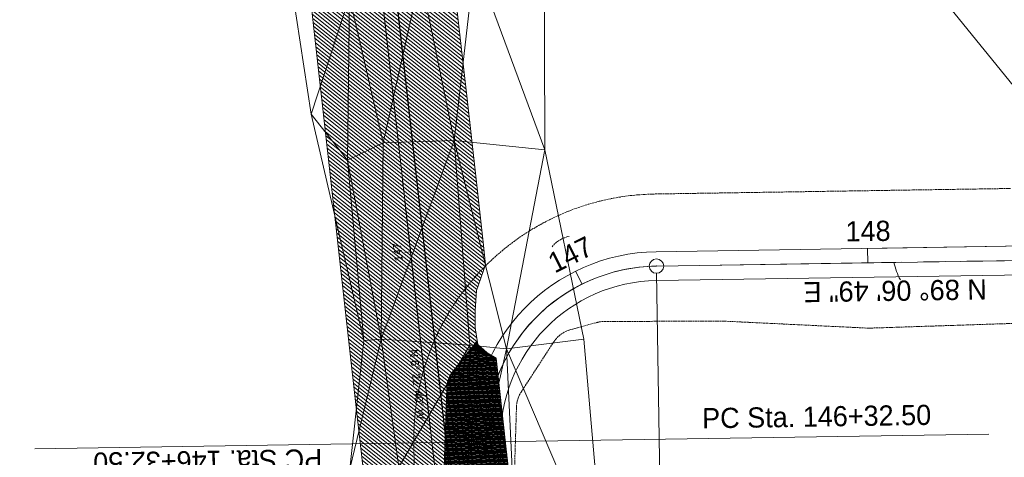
# Model space of a CAD drawing. Extents: x 2399984 to 2508823, y 556481 to 592637.
# Tile 115 of 158: x 2437469 to 2437810, y 564642 to 564794. Entities that reach past the tile are written whole.
import ezdxf
from ezdxf.enums import TextEntityAlignment as Align

# ---------------------------------------------------------------- set-up
doc = ezdxf.new("R2010")
doc.units = 0
doc.header["$MEASUREMENT"] = 0
for name, pattern in [('cl20', [100, 5, -5, 80, -5, 5]), ('cl50', [100, 7.5, -7.5, 70, -7.5, 7.5]), ('constlimit', [0.85, 0.65, -0.1, -0.1]), ('stream', [1.4, 0.7, -0.1, 0.1, -0.1, 0.1, -0.1, 0.1, -0.1])]:
    doc.linetypes.add(name, pattern=pattern)
for name, color, linetype, lineweight in [('DT_X_Triangles', 91, 'Continuous', 0), ('EV_Ecological_Wetlands', 151, 'stream', 13), ('GE_P_CL_20', 7, 'cl20', 13), ('GE_P_CL_50', 7, 'cl50', 13), ('PV_P_Bikeway', 193, 'Continuous', 13), ('RW_P_Const_Limits', 120, 'constlimit', 0), ('RW_X_CL_20', 6, 'cl20', 0), ('SC_Scratch10', 7, 'Continuous', 0)]:
    doc.layers.add(name, color=color, linetype=linetype, lineweight=lineweight)
doc.layers.add('GK_Visualization', color=30, linetype='Continuous', lineweight=13, plot=False)
doc.layers.add('SC_Scratch2', color=7, linetype='Continuous', lineweight=0, plot=False)
doc.styles.add('Style-font30', font='font30.shx')
doc.styles.add('Style-font31', font='font31.shx')

# ---------------------------------------------------------------- blocks, each defined once
blk = doc.blocks.new('X_190')
at = {"layer": 'GK_Visualization', "color": 1, "linetype": 'Continuous', "lineweight": 0}
for p, q in [((-0.07, -0.07), (0.07, 0.07)), ((-0.07, 0.07), (0.07, -0.07))]:
    blk.add_line(p, q, dxfattribs=at)
blk = doc.blocks.new('SURVPN-CROSS_132')
at = {"layer": 'GK_Visualization', "color": 30, "linetype": 'Continuous', "lineweight": 0}
for p, q in [((0.07, 0), (-0.07, 0)), ((0, 0.07), (0, -0.07))]:
    blk.add_line(p, q, dxfattribs=at)
blk = doc.blocks.new('SURVPN-CROSS_133')
at = {"layer": 'GK_Visualization', "color": 30, "linetype": 'Continuous', "lineweight": 0}
for p, q in [((0.07, 0), (-0.07, 0)), ((0, 0.07), (0, -0.07))]:
    blk.add_line(p, q, dxfattribs=at)
blk = doc.blocks.new('SURVPN-CROSS_134')
at = {"layer": 'GK_Visualization', "color": 30, "linetype": 'Continuous', "lineweight": 0}
for p, q in [((0.07, 0), (-0.07, 0)), ((0, 0.07), (0, -0.07))]:
    blk.add_line(p, q, dxfattribs=at)
blk = doc.blocks.new('SURVPN-CROSS_135')
at = {"layer": 'GK_Visualization', "color": 30, "linetype": 'Continuous', "lineweight": 0}
for p, q in [((0.07, 0), (-0.07, 0)), ((0, 0.07), (0, -0.07))]:
    blk.add_line(p, q, dxfattribs=at)
blk = doc.blocks.new('X_191')
at = {"layer": 'GK_Visualization', "color": 1, "linetype": 'Continuous', "lineweight": 0}
for p, q in [((-0.07, -0.07), (0.07, 0.07)), ((-0.07, 0.07), (0.07, -0.07))]:
    blk.add_line(p, q, dxfattribs=at)

msp = doc.modelspace()

# ---------------------------------------------------------------- hatches: boundary and pattern name
at = {"layer": 'EV_Ecological_Wetlands', "linetype": 'Continuous'}
h = msp.add_hatch(dxfattribs=at)
h.set_pattern_fill('HATCH', color=256, style=0, pattern_type=2)
h.set_pattern_definition([(141.37778, (2437465.6492, 564769.3414), (-0.6241826, -0.7812785), [])])
h.paths.add_polyline_path([(2437566.71, 564829.06), (2437568.72, 564811.13), (2437568.78, 564810.54), (2437574.34, 564760.85), (2437579.89, 564711.16), (2437581.52, 564696.62), (2437585.45, 564661.47), (2437589.65, 564623.88), (2437591, 564611.78), (2437592.93, 564594.54), (2437596.55, 564562.09), (2437602.11, 564512.4), (2437602.59, 564508.09), (2437608.55, 564505.79), (2437614.8, 564507.45), (2437618.13, 564509.12), (2437622.72, 564510.37), (2437633.13, 564510.37), (2437641.05, 564510.79), (2437645.63, 564515.37), (2437646.88, 564521.2), (2437646.05, 564527.04), (2437646.05, 564537.45), (2437648.48, 564547.62), (2437646.25, 564567.64), (2437642.65, 564599.85), (2437640.69, 564617.33), (2437637.6, 564644.95), (2437635.14, 564667.03), (2437634.08, 564676.47), (2437631.05, 564678.29), (2437627.72, 564681.2), (2437626.88, 564687.04), (2437626.88, 564692.87), (2437627.3, 564699.95), (2437630.47, 564708.81), (2437629.58, 564716.72), (2437627.15, 564738.5), (2437624.03, 564766.41), (2437619.05, 564810.91), (2437614.01, 564856.03), (2437611.37, 564879.63), (2437611.74, 564883.92), (2437611.34, 564888.43), (2437609.8, 564893.7), (2437608.92, 564895.61), (2437607.27, 564901.54), (2437605.61, 564906.82), (2437605.4, 564907.32), (2437602.17, 564915.08), (2437597.53, 564923.26), (2437594.85, 564927.26), (2437584.82, 564941.4), (2437530.05, 565018.57), (2437483.92, 565083.65), (2437481.97, 565087.87), (2437479.37, 565091.58), (2437476.98, 565094.03), (2437455.22, 565084.95), (2437451.06, 565075.02), (2437447.76, 565067.9), (2437442.44, 565055.64), (2437444.47, 565052.78), (2437557.73, 564892.08), (2437559.64, 564887.02), (2437560.99, 564880.38), (2437561.91, 564872.09)])
h = msp.add_hatch(dxfattribs=at)
h.set_pattern_fill('HATCH', color=256, style=0, pattern_type=2)
h.set_pattern_definition([(181.78872, (2437627.6909, 564611.18141), (0.0078035, -0.2498782), [])])
h.paths.add_polyline_path([(2437619.19, 564671.99, 0.157761), (2437617.03, 564666.22), (2437617.02, 564666.11), (2437615.25, 564614.64), (2437618.76, 564564.65), (2437623.26, 564514.71), (2437623.35, 564510.37), (2437633.13, 564510.37), (2437640.47, 564510.76), (2437640.48, 564515.13), (2437640.43, 564565.13), (2437639.78, 564615.13), (2437640.03, 564623.25), (2437637.6, 564644.95), (2437635.14, 564667.03), (2437634.08, 564676.47), (2437631.05, 564678.29), (2437627.72, 564681.2), (2437627.53, 564682.48)])

# ---------------------------------------------------------------- linework, layer by layer
at = {"layer": 'EV_Ecological_Wetlands', "linetype": 'Continuous', "flags": 128}
for points in [[(2437568.78, 564810.54), (2437574.34, 564760.85), (2437579.89, 564711.16), (2437581.52, 564696.62), (2437585.45, 564661.47), (2437589.65, 564623.88)], [(2437640.69, 564617.33), (2437637.6, 564644.95), (2437635.14, 564667.03), (2437634.08, 564676.47), (2437631.05, 564678.29), (2437627.72, 564681.2), (2437626.88, 564687.04), (2437626.88, 564692.87), (2437627.3, 564699.95), (2437630.47, 564708.81), (2437629.58, 564716.72), (2437627.15, 564738.5), (2437624.03, 564766.41), (2437619.05, 564810.91)]]:
    msp.add_lwpolyline(points, dxfattribs=at)
msp.add_lwpolyline([(2437619.19, 564671.99, 0.157761), (2437617.03, 564666.22), (2437617.02, 564666.11), (2437615.25, 564614.64), (2437618.76, 564564.65), (2437623.26, 564514.71), (2437623.35, 564510.37), (2437633.13, 564510.37), (2437640.47, 564510.76), (2437640.48, 564515.13), (2437640.43, 564565.13), (2437639.78, 564615.13), (2437640.03, 564623.25), (2437637.6, 564644.95), (2437635.14, 564667.03), (2437634.08, 564676.47), (2437631.05, 564678.29), (2437627.72, 564681.2), (2437627.53, 564682.48), (2437619.19, 564671.99)], format="xyb", close=True, dxfattribs=at)
at = {"layer": 'EV_Ecological_Wetlands', "extrusion": (0, 0, -1)}
msp.add_arc((-2437627.02, 564665.76), 10, 2.6325, 38.493, dxfattribs=at)
at = {"layer": 'GE_P_CL_20'}
msp.add_line((2437633.61, 564452.55), (2437585.46, 564883.36), dxfattribs=at)
at = {"layer": 'GE_P_CL_20', "linetype": 'Continuous'}
for p, q in [((2437598.91, 564763.07), (2437596.92, 564762.85)), ((2437604.46, 564713.38), (2437602.47, 564713.16)), ((2437610.01, 564663.69), (2437608.03, 564663.47))]:
    msp.add_line(p, q, dxfattribs=at)
at = {"layer": 'GE_P_CL_50'}
for p, q in [((2437689.66, 564708.41), (2438175.34, 564715.93)), ((2437633.61, 564452.55), (2437630.6, 564647.49))]:
    msp.add_line(p, q, dxfattribs=at)
at = {"layer": 'GE_P_CL_50', "linetype": 'Continuous'}
for p, q in [((2437762.9, 564709.54), (2437762.83, 564714.54)), ((2437663.88, 564702.15), (2437661.66, 564706.62)), ((2437689.7, 564705.91), (2437692.42, 564530.15)), ((2437689.7, 564705.91), (2437692.35, 564534.54)), ((2437633.1, 564647.53), (2437804.85, 564650.19)), ((2437474.36, 564645.07), (2437628.1, 564647.45))]:
    msp.add_line(p, q, dxfattribs=at)
for centre in [(2437689.66, 564708.41), (2437630.6, 564647.49), (2437630.6, 564647.49)]:
    msp.add_circle(centre, 2.5, dxfattribs=at)
at = {"layer": 'GE_P_CL_50', "extrusion": (0, 0, -1)}
msp.add_arc((-2437690.59, 564648.42), 60, 359.1135, 89.1135, dxfattribs=at)
at = {"layer": 'GE_P_CL_50', "linetype": 'Continuous'}
msp.add_arc((2437794.21, 564714.58), 22.84, 192.3705, 208.6802, dxfattribs=at)
at = {"layer": 'GK_Visualization', "color": 1, "flags": 128}
for points in [[(2437633.61, 564452.55), (2437630.6, 564647.49, -0.414214), (2437689.66, 564708.41), (2438175.34, 564715.93, 0.414214), (2438234.41, 564776.85), (2438223.25, 565497.8, -0.414214), (2438282.32, 565558.72), (2438697.54, 565565.15, 0.57102), (2438748.68, 565654.95), (2436449.15, 569670.88, 0.278952), (2436394.84, 569701.03), (2435906.17, 569682.75, -0.413873), (2435792.15, 569788.44), (2435791.25, 569811.65)], [(2438322.11, 563526.77), (2438051.49, 563959.19, 0.050315), (2438044.1, 563968.71), (2437880.68, 564140.54), (2437633.61, 564452.55), (2437585.46, 564883.36, 0.127136), (2437574.76, 564911.42), (2437459.17, 565074.31), (2437394.79, 565151.54), (2437343.43, 565237.42), (2437261.72, 565352.57, -0.085446)]]:
    msp.add_lwpolyline(points, format="xyb", dxfattribs=at)
at = {"layer": 'GK_Visualization', "color": 30, "extrusion": (0, 0, -1)}
msp.add_arc((-2437690.59, 564648.42), 60, 359.1135, 89.1135, dxfattribs=at)
at = {"layer": 'PV_P_Bikeway'}
for p, q in [((2437689.58, 564713.41), (2438175.27, 564720.93)), ((2437689.74, 564703.41), (2438175.42, 564710.93)), ((2437628.45, 564463.41), (2437625.6, 564647.41)), ((2437638.44, 564463.6), (2437635.6, 564647.57))]:
    msp.add_line(p, q, dxfattribs=at)
at = {"layer": 'PV_P_Bikeway', "extrusion": (0, 0, -1)}
for radius in [65, 55]:
    msp.add_arc((-2437690.59, 564648.42), radius, 359.1135, 89.1135, dxfattribs=at)
at = {"layer": 'RW_P_Const_Limits'}
for p, q in [((2437689.28, 564733.41), (2437812.51, 564735.32)), ((2437659.9, 564686.38), (2437669.02, 564688.88)), ((2437671.64, 564689.23), (2437713.21, 564689.32)), ((2437713.21, 564689.32), (2437763.25, 564686.9)), ((2437763.25, 564686.9), (2437813.23, 564688.54)), ((2437642.79, 564664.75), (2437654.16, 564682.2)), ((2437639.78, 564615.13), (2437641.17, 564659.6)), ((2437607.68, 564512.62), (2437605.6, 564647.1))]:
    msp.add_line(p, q, dxfattribs=at)
at = {"layer": 'RW_P_Const_Limits', "extrusion": (0, 0, -1)}
for centre, radius, start, end in [((-2437690.59, 564648.42), 85, 359.1135, 89.1135), ((-2437661.32, 564708.9), 10, 38.493, 79.128), ((-2437671.66, 564679.23), 10, 74.6999, 89.8782), ((-2437662.54, 564676.74), 10, 33.1061, 74.6999), ((-2437651.16, 564659.29), 10, 1.7939, 33.1061)]:
    msp.add_arc(centre, radius, start, end, dxfattribs=at)
at = {"layer": 'RW_X_CL_20'}
msp.add_line((2435315.77, 567854.42), (2438921.81, 563402.2), dxfattribs=at)
at = {"layer": 'SC_Scratch10'}
msp.add_line((2437762.83, 564714.54), (2437850.18, 564715.9), dxfattribs=at)
at = {"layer": 'SC_Scratch2', "color": 4, "linetype": 'Continuous', "lineweight": 30}
msp.add_line((2437638.58, 564453.11), (2437590.43, 564883.92), dxfattribs=at)

# ---------------------------------------------------------------- block references
at = {"layer": 'GK_Visualization', "color": 30, "linetype": 'Continuous', "lineweight": 0}
for name, p in [('SURVPN-CROSS_134', (2437629.67, 564707.48)), ('SURVPN-CROSS_132', (2437689.66, 564708.41)), ('SURVPN-CROSS_133', (2437630.6, 564647.49)), ('SURVPN-CROSS_135', (2437690.59, 564648.42))]:
    msp.add_blockref(name, p, dxfattribs=at)
at = {"layer": 'GK_Visualization', "color": 1, "linetype": 'Continuous', "lineweight": 0}
for name, p in [('X_191', (2437689.66, 564708.41)), ('X_190', (2437630.6, 564647.49))]:
    msp.add_blockref(name, p, dxfattribs=at)

# ---------------------------------------------------------------- texts
at = {"layer": 'GE_P_CL_20', "linetype": 'Continuous', "style": 'Style-font31'}
msp.add_text('147', height=2.8, rotation=96.3778, dxfattribs=at).set_placement((2437601.44, 564713.42), align=Align.CENTER)
msp.add_text('N 6%%d 22\' 40" W', height=2.8, rotation=276.3778, dxfattribs=at).set_placement((2437608.17, 564667.59), align=Align.TOP_CENTER)
at = {"layer": 'GE_P_CL_50', "linetype": 'Continuous', "style": 'Style-font31'}
for s, rotation, p in [('148', 0.8865, (2437763.01, 564717.05)), ('147', 26.4307, (2437661.38, 564709.28))]:
    msp.add_text(s, height=7, rotation=rotation, dxfattribs=at).set_placement(p, align=Align.CENTER)
msp.add_text('N 89%%d 06\' 49" E', height=7, rotation=180.8865, dxfattribs=at).set_placement((2437772.41, 564696.36), align=Align.TOP_CENTER)
for rotation, p in [(0.8865, (2437705.53, 564652.15)), (180.8865, (2437573.83, 564645))]:
    msp.add_text('PC Sta. 146+32.50', height=7, rotation=rotation, dxfattribs=at).set_placement(p)
at = {"layer": 'GK_Visualization', "color": 1, "style": 'Style-font30'}
for s, p in [('TEMP20002', (2437689.66, 564708.41)), ('TEMP20001', (2437630.6, 564647.49))]:
    msp.add_text(s, height=0.14, dxfattribs=at).set_placement(p, align=Align.RIGHT)

# ---------------------------------------------------------------- meshes
at = {"layer": 'DT_X_Triangles'}
mesh = msp.add_polyface(dxfattribs=at)
corners = [(2437539.84, 564461.74), (2437592.83, 564545.2), (2437605.25, 564529.52), (2437557.59, 564876.03), (2437583.28, 564801.72), (2437563.7, 564802.76), (2437570.06, 564761.03), (2437582.63, 564745.12), (2437588.29, 564682.6), (2437594.97, 564751.13), (2437594.25, 564683.11), (2437590.66, 564871.83), (2437607.9, 564808.86), (2437583.4, 564638.09), (2437600.44, 564638.73), (2437616.94, 564605), (2437625.91, 564541.85), (2437619.54, 564751.98), (2437624.95, 564681.04), (2437624.23, 564619.02), (2437617.33, 564493.82), (2437619.42, 564866.02), (2437626.69, 564814.39), (2437641.57, 564599.16), (2437642.28, 564493.1), (2437650.99, 564748.72), (2437637.66, 564679.69), (2437646.04, 564541.96), (2437650.73, 564824.29), (2437664.53, 564683.03), (2437671.72, 564599.74), (2437662.43, 564543.77)]
mesh.append_faces([[corners[k] for k in face] for face in [(0, 1, 2), (3, 4, 5), (5, 4, 6), (6, 4, 7), (6, 7, 8), (7, 4, 9), (7, 9, 10), (7, 10, 8), (4, 11, 12), (4, 12, 9), (13, 8, 10), (13, 10, 14), (13, 14, 1), (1, 14, 15), (1, 15, 16), (1, 16, 2), (10, 9, 17), (10, 17, 18), (10, 18, 14), (9, 12, 17), (14, 18, 19), (14, 19, 15), (2, 16, 20), (12, 21, 22), (12, 22, 17), (15, 19, 23), (15, 23, 16), (20, 16, 24), (17, 22, 25), (17, 25, 26), (17, 26, 18), (19, 18, 26), (19, 26, 23), (16, 23, 27), (16, 27, 24), (22, 28, 25), (26, 25, 29), (26, 29, 30), (26, 30, 23), (23, 30, 31), (23, 31, 27), (24, 27, 31)]])

doc.saveas('drawing.dxf')
